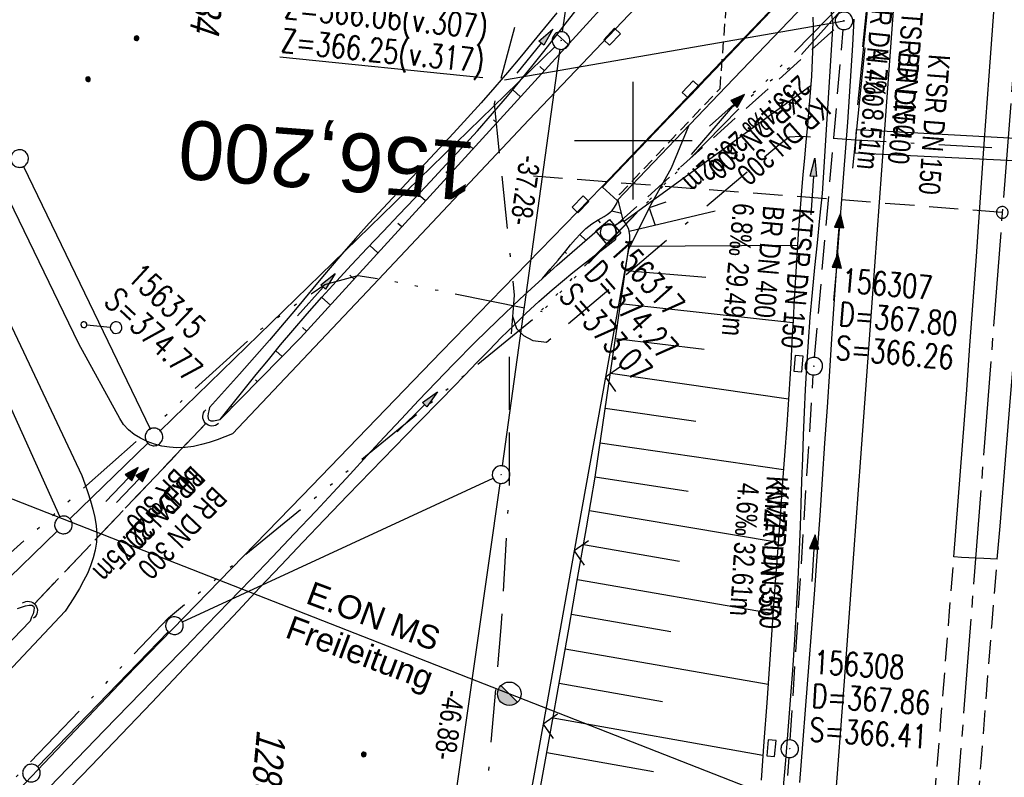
# Model space of a CAD drawing. Extents: x 510944 to 511312, y 468631 to 469578.
# Tile 19 of 30: x 511048 to 511132, y 469246 to 469310. Entities that reach past the tile are written whole.
import ezdxf
from ezdxf.enums import TextEntityAlignment as Align

# ---------------------------------------------------------------- set-up
doc = ezdxf.new("R2010")
doc.units = 0
doc.header["$LTSCALE"] = 10
doc.header["$MEASUREMENT"] = 0
for name, pattern in [('ACAD_ISO14W100', [25.5, 12, -3, 0.5, -3, 0.5, -3, 0.5, -3]), ('ACAD_ISO16W100', [73, 15, -6.5, 15, -6.5, 15, -7, 1, -7]), ('ACHSE', [5.5, 4, -0.5, 0.5, -0.5]), ('AUSGEZOGEN', [0]), ('LT00', [0]), ('LT11', [0.3, 0.2, -0.1]), ('LT12', [0.4, 0.3, -0.1]), ('LT17', [0.15, 0.1, -0.05]), ('STRICHLINIE2', [0.375, 0.25, -0.125])]:
    doc.linetypes.add(name, pattern=pattern)
doc.layers.get('0').update_dxf_attribs({"linetype": 'LT00'})
for name, color, linetype in [('--EK_FBR', 1, 'LT00'), ('--EK_Halt-Pfeil', 4, 'LT00'), ('--EK_Haltung', 7, 'STRICHLINIE2'), ('--EK_Haltung-Text', 140, 'LT00'), ('--EK_Schacht-Text', 5, 'LT00'), ('--EK_ST-93-1', 30, 'LT17'), ('--EL_DFK_AB_L', 21, 'LT00'), ('--EL_DFK_AB_P', 7, 'LT00'), ('--EL_Halt-Pfeil', 4, 'LT00'), ('--EL_Haltung', 182, 'STRICHLINIE2'), ('--EL_Haltung-Text', 182, 'LT00'), ('-AX-093', 35, 'ACHSE'), ('-ST-93-1', 250, 'LT00'), ('ABSTAND', 8, 'LT00'), ('BAB-KABEL', 220, 'ACAD_ISO16W100'), ('DFK_AB_L', 21, 'LT00'), ('DFK_AB_P', 7, 'LT00'), ('DFK_FLUR_NR', 250, 'LT00'), ('DFK_GZPKT', 250, 'LT00'), ('DFK_KATASTER', 250, 'LT00'), ('DFK_NUTZUNG', 250, 'LT00'), ('DL', 182, 'LT12'), ('DL_PFEIL', 201, 'LT00'), ('DL_TEXT', 182, 'LT00'), ('MITTELSTREIFEN-Ü_LINIE', 250, 'LT11'), ('PFEIL', 140, 'AUSGEZOGEN'), ('STROM_FREILTG', 80, 'STROMFREILEITUNG'), ('STROM_TEXT', 80, 'Continuous'), ('TELEKOM', 210, 'ACAD_ISO14W100'), ('V098_AFBR_BAB', 250, 'LT00'), ('V098_BOESCH', 250, 'LT00'), ('V098_BOSCHUNG', 250, 'LT00'), ('V098_BR_KAPPE', 30, 'LT00'), ('V098_BR_WID', 30, 'LT17'), ('V098_GRABEN', 250, 'LT00'), ('V098_KA_MULD', 182, 'LT00'), ('V098_KA_PRUF', 182, 'LT00'), ('V098_LD_MARK', 250, 'LT00'), ('V098_PARK_MS', 1, 'LT00'), ('V098_RASTER', 250, 'LT00'), ('V098_SCHILD_V', 1, 'LT00'), ('V098_SINKK', 182, 'LT00'), ('V098_UK_DURCH', 182, 'LT00'), ('V098_ZAUN', 40, 'LT00')]:
    doc.layers.add(name, color=color, linetype=linetype)
doc.styles.add('Beschrift', font='ARIAL.TTF')
doc.styles.add('Haltungsbeschriftung', font='ARIAL.TTF', dxfattribs={"width": 0.75})
doc.styles.add('schachtbeschriftung', font='romans.shx', dxfattribs={"width": 0.75, "height": 2})
doc.styles.get("Standard").update_dxf_attribs({"font": 'ARIAL.TTF'})
doc.styles.add('Strom', font='txt-alt.shx')
doc.styles.add('Versorgungsltg', font='ARIAL.TTF', dxfattribs={"width": 0.8, "height": 2})
doc.linetypes.add('STROMFREILEITUNG', pattern='A,12.7,-5.5,["xx",Strom,S=2.5,R=0,X=-2.6,Y=-0.85],-4.35', length=22.55)

# ---------------------------------------------------------------- blocks, each defined once
blk = doc.blocks.new('SYMB7010')
at = {"color": 0, "linetype": 'ByBlock'}
for points in [[(-0.031408, 0.499213), (-0.093728, 0.49134), (-0.15457, 0.475719), (-0.212975, 0.452595), (-0.268021, 0.422333), (-0.31884, 0.385411), (-0.36463, 0.342411), (-0.40467, 0.29401), (-0.438329, 0.240973), (-0.465074, 0.184136), (-0.484486, 0.124395), (-0.496256, 0.062692), (-0.5002, 0)], [(-0.5002, 0), (-0.496256, -0.062692), (-0.484486, -0.124395), (-0.465075, -0.184136), (-0.438329, -0.240973), (-0.404671, -0.29401), (-0.36463, -0.342411), (-0.31884, -0.385411), (-0.268021, -0.422333), (-0.212975, -0.452595), (-0.154571, -0.475719), (-0.093728, -0.49134), (-0.031408, -0.499213), (0.031408, -0.499213)], [(0.5002, 0), (0.496256, 0.062692), (0.484485, 0.124395), (0.465074, 0.184136), (0.438329, 0.240973), (0.40467, 0.29401), (0.36463, 0.342411), (0.31884, 0.385411), (0.268021, 0.422333), (0.212975, 0.452595), (0.15457, 0.475719), (0.093728, 0.49134), (0.031408, 0.499213), (-0.031408, 0.499213)], [(0.031408, -0.499213), (0.093728, -0.491341), (0.15457, -0.475719), (0.212975, -0.452595), (0.268021, -0.422333), (0.31884, -0.385411), (0.36463, -0.342411), (0.404671, -0.294011), (0.438329, -0.240974), (0.465075, -0.184136), (0.484486, -0.124395), (0.496256, -0.062692), (0.500201, 0)]]:
    blk.add_lwpolyline(points, dxfattribs=at)
blk = doc.blocks.new('SYMB0003')
at = {"color": 0, "linetype": 'ByBlock'}
for p, q in [((-0.015712, 0), (0.010166, 0.012015)), ((0, -0.021257), (-0.015712, 0)), ((0.010166, 0.012015), (0, -0.021257))]:
    blk.add_line(p, q, dxfattribs=at)
for points in [[(-0.031395, 0.499013), (-0.093691, 0.491144), (-0.154509, 0.475528), (-0.21289, 0.452414), (-0.267913, 0.422164), (-0.318712, 0.385257), (-0.364484, 0.342274), (-0.404509, 0.293893), (-0.438154, 0.240877), (-0.464888, 0.184062), (-0.484292, 0.124345), (-0.496058, 0.062667), (-0.5, 0)], [(-0.5, 0), (-0.496058, -0.062667), (-0.484292, -0.124345), (-0.464888, -0.184062), (-0.438154, -0.240877), (-0.404509, -0.293893), (-0.364485, -0.342274), (-0.318712, -0.385257), (-0.267914, -0.422164), (-0.21289, -0.452414), (-0.154509, -0.475529), (-0.093691, -0.491144), (-0.031395, -0.499014), (0.031395, -0.499014)], [(0.5, 0), (0.496057, 0.062667), (0.484292, 0.124345), (0.464888, 0.184062), (0.438153, 0.240877), (0.404509, 0.293893), (0.364484, 0.342274), (0.318712, 0.385257), (0.267913, 0.422164), (0.21289, 0.452414), (0.154509, 0.475528), (0.093691, 0.491144), (0.031395, 0.499013), (-0.031395, 0.499013)], [(0.031395, -0.499014), (0.093691, -0.491144), (0.154509, -0.475529), (0.21289, -0.452414), (0.267914, -0.422164), (0.318712, -0.385257), (0.364485, -0.342274), (0.404509, -0.293893), (0.438154, -0.240877), (0.464889, -0.184062), (0.484292, -0.124345), (0.496058, -0.062667), (0.5, 0)]]:
    blk.add_lwpolyline(points, dxfattribs=at)
blk = doc.blocks.new('Pfreil3')
at = {"layer": 'PFEIL'}
blk.add_hatch(color=256, dxfattribs=at).paths.add_polyline_path([(-1.549, 0.273), (-1.549, -0.273), (0, 0)])
for p, q in [((-1.549, 0), (-4.831, 0)), ((-1.549, -0.273), (-1.549, 0.273)), ((-1.549, 0.273), (0, 0)), ((0, 0), (-1.549, -0.273))]:
    blk.add_line(p, q, dxfattribs=at)
blk = doc.blocks.new('SYMB0011')
at = {"color": 0, "linetype": 'ByBlock'}
for p, q in [((0.5, 0), (-0.5, 0)), ((0, 0.5), (0, -0.5))]:
    blk.add_line(p, q, dxfattribs=at)
blk = doc.blocks.new('SYMB0633')
at = {"color": 0, "linetype": 'ByBlock'}
for p, q in [((0.014231, 0.648982), (-0.014231, 0.648982)), ((-0.014231, 0.451018), (0.014232, 0.451018)), ((0, 0.05), (0, 0.45))]:
    blk.add_line(p, q, dxfattribs=at)
for points in [[(-0.014231, 0.648982), (-0.041542, 0.640963), (-0.065486, 0.625575), (-0.084125, 0.604064), (-0.095949, 0.578173), (-0.1, 0.55), (-0.095949, 0.521827), (-0.084125, 0.495936), (-0.065486, 0.474425), (-0.041541, 0.459037), (-0.014231, 0.451018)], [(0.1, 0.55), (0.095949, 0.578173), (0.084125, 0.604064), (0.065486, 0.625575), (0.041541, 0.640963), (0.014231, 0.648982)], [(0.014232, 0.451018), (0.041542, 0.459037), (0.065486, 0.474425), (0.084125, 0.495936), (0.095949, 0.521827), (0.1, 0.55)], [(0, 0.05), (-0.019134, 0.046194), (-0.035355, 0.035355), (-0.046194, 0.019134), (-0.05, 0)], [(-0.05, 0), (-0.046194, -0.019134), (-0.035355, -0.035355), (-0.019134, -0.046194), (0, -0.05)], [(0.05, 0), (0.046194, 0.019134), (0.035355, 0.035355), (0.019134, 0.046194), (0, 0.05)], [(0, -0.05), (0.019134, -0.046194), (0.035355, -0.035355), (0.046194, -0.019134), (0.05, 0)]]:
    blk.add_lwpolyline(points, dxfattribs=at)
blk = doc.blocks.new('SYMB0024')
at = {"color": 0, "linetype": 'ByBlock'}
for p, q in [((-0.5, 0.5), (0, 0)), ((0, 0), (0.5, 0.5))]:
    blk.add_line(p, q, dxfattribs=at)
blk = doc.blocks.new('SYMB1210')
at = {"color": 0, "linetype": 'ByBlock'}
blk.add_line((0.018815, -0.179014), (0.055623, -0.17119), dxfattribs=at)
for points in [[(-0.2, -0.2), (-0.2, 0.2), (0.2, 0.2), (0.2, -0.2), (-0.2, -0.2)], [(0.018815, 0.179014), (-0.018815, 0.179014), (-0.055623, 0.17119), (-0.09, 0.155885), (-0.120444, 0.133766), (-0.145623, 0.105801), (-0.164438, 0.073213), (-0.176067, 0.037424), (-0.18, 0)], [(-0.18, 0), (-0.176067, -0.037424), (-0.164438, -0.073213), (-0.145623, -0.105801), (-0.120444, -0.133766), (-0.09, -0.155885), (-0.055623, -0.17119), (-0.018815, -0.179014), (0.018815, -0.179014)], [(0.18, 0), (0.176067, 0.037424), (0.164438, 0.073213), (0.145623, 0.105801), (0.120444, 0.133766), (0.09, 0.155885), (0.055623, 0.17119), (0.018815, 0.179014)], [(0.055623, -0.17119), (0.09, -0.155885), (0.120444, -0.133766), (0.145623, -0.105801), (0.164438, -0.073213), (0.176067, -0.037424), (0.18, 0)]]:
    blk.add_lwpolyline(points, dxfattribs=at)
blk = doc.blocks.new('SYMB0652')
at = {"color": 0, "linetype": 'ByBlock'}
blk.add_lwpolyline([(-0.15, -0.075), (0.15, -0.075), (0.15, 0.075), (-0.15, 0.075), (-0.15, -0.075)], dxfattribs=at)
blk = doc.blocks.new('SYMB1107')
at = {"color": 0, "linetype": 'ByBlock'}
for points in [[(-0.2, 0), (-0.196157, 0.039018), (-0.184776, 0.076537), (-0.166294, 0.111114), (-0.141421, 0.141421), (-0.111114, 0.166294), (-0.076537, 0.184776), (-0.039018, 0.196157), (0, 0.2)], [(0, 0.2), (0.039018, 0.196157), (0.076537, 0.184776), (0.111114, 0.166294), (0.141421, 0.141421), (0.166294, 0.111114), (0.184776, 0.076537), (0.196157, 0.039018), (0.2, 0)]]:
    blk.add_lwpolyline(points, dxfattribs=at)
blk = doc.blocks.new('SYMB0070')
at = {"color": 0, "linetype": 'ByBlock'}
for p, q in [((-0.5, 0), (0.2, 0)), ((0.5, 0), (0.2, 0.1)), ((0.2, 0.1), (0.2, 0)), ((0.468, 0), (0.21, 0.086)), ((0.21, 0.086), (0.21, -0.086)), ((0.21, -0.086), (0.468, 0)), ((0.22, -0.072), (0.437, 0)), ((0.23, -0.058), (0.405, 0)), ((0.24, -0.045), (0.374, 0)), ((0.342, 0), (0.25, 0.031)), ((0.25, 0.031), (0.25, -0.031)), ((0.25, -0.031), (0.342, 0)), ((0.26, -0.017), (0.31, 0)), ((0.27, -0.003), (0.279, 0))]:
    blk.add_line(p, q, dxfattribs=at)
for points in [[(0.2, 0), (0.2, -0.1), (0.5, 0)], [(0.437, 0), (0.22, 0.072), (0.22, -0.072)], [(0.405, 0), (0.23, 0.058), (0.23, -0.058)], [(0.374, 0), (0.24, 0.045), (0.24, -0.045)], [(0.31, 0), (0.26, 0.017), (0.26, -0.017)], [(0.279, 0), (0.27, 0.003), (0.27, -0.003)]]:
    blk.add_lwpolyline(points, dxfattribs=at)
blk = doc.blocks.new('Ackerland3')
at = {"layer": 'DFK_NUTZUNG', "color": 0, "linetype": 'ByBlock'}
for p, q in [((-0.15, 2.662), (-0.15, 2.403)), ((-0.1, 2.362), (-0.1, 2.704)), ((-0.05, 2.724), (-0.05, 2.341)), ((0, 2.335), (0, 2.731)), ((0.05, 2.724), (0.05, 2.341)), ((0.1, 2.362), (0.1, 2.704)), ((0.15, 2.662), (0.15, 2.403)), ((0.2, 2.531), (0.2, 2.534)), ((-4, -1.137), (-4, -1.395)), ((-3.95, -1.437), (-3.95, -1.095)), ((-3.9, -1.075), (-3.9, -1.458)), ((-3.85, -1.464), (-3.85, -1.068)), ((-3.8, -1.075), (-3.8, -1.458)), ((-3.75, -1.437), (-3.75, -1.095)), ((-3.7, -1.137), (-3.7, -1.395)), ((-3.65, -1.268), (-3.65, -1.265)), ((3.7, -1.137), (3.7, -1.395)), ((3.75, -1.437), (3.75, -1.095)), ((3.8, -1.075), (3.8, -1.458)), ((3.85, -1.464), (3.85, -1.068)), ((3.9, -1.075), (3.9, -1.458)), ((3.95, -1.437), (3.95, -1.095)), ((4, -1.137), (4, -1.395)), ((4.05, -1.268), (4.05, -1.265))]:
    blk.add_line(p, q, dxfattribs=at)
for points in [[(0.2, 2.533), (0.18, 2.619), (0.125, 2.689), (0.045, 2.728), (-0.044, 2.728), (-0.125, 2.689), (-0.18, 2.619), (-0.2, 2.533), (-0.18, 2.446), (-0.125, 2.376), (-0.044, 2.338), (0.045, 2.338), (0.125, 2.376), (0.18, 2.446), (0.2, 2.533)], [(-3.65, -1.266), (-3.67, -1.18), (-3.725, -1.11), (-3.805, -1.071), (-3.894, -1.071), (-3.975, -1.11), (-4.03, -1.18), (-4.05, -1.266)], [(-4.05, -1.266), (-4.03, -1.353), (-3.975, -1.423), (-3.894, -1.461), (-3.805, -1.461), (-3.725, -1.423), (-3.67, -1.353), (-3.65, -1.266)], [(4.05, -1.266), (4.03, -1.18), (3.975, -1.11), (3.895, -1.071), (3.806, -1.071), (3.725, -1.11), (3.67, -1.18), (3.65, -1.266)], [(3.65, -1.266), (3.67, -1.353), (3.725, -1.423), (3.806, -1.461), (3.895, -1.461), (3.975, -1.423), (4.03, -1.353), (4.05, -1.266)]]:
    blk.add_lwpolyline(points, dxfattribs=at)
blk = doc.blocks.new('SYMB2')
at = {"color": 0, "linetype": 'ByBlock', "flags": 128}
for points in [[(-0.031395, 0.499013), (-0.093691, 0.491144), (-0.154509, 0.475528), (-0.21289, 0.452414), (-0.267913, 0.422164), (-0.318712, 0.385257), (-0.364484, 0.342274), (-0.404509, 0.293893), (-0.438154, 0.240877), (-0.464888, 0.184062), (-0.484292, 0.124345), (-0.496058, 0.062667), (-0.5, 0)], [(-0.5, 0), (-0.496058, -0.062667), (-0.484292, -0.124345), (-0.464888, -0.184062), (-0.438154, -0.240877), (-0.404509, -0.293893), (-0.364485, -0.342274), (-0.318712, -0.385257), (-0.267914, -0.422164), (-0.21289, -0.452414), (-0.154509, -0.475529), (-0.093691, -0.491144), (-0.031395, -0.499014), (0.031395, -0.499014)], [(0.5, 0), (0.496057, 0.062667), (0.484292, 0.124345), (0.464888, 0.184062), (0.438153, 0.240877), (0.404509, 0.293893), (0.364484, 0.342274), (0.318712, 0.385257), (0.267913, 0.422164), (0.21289, 0.452414), (0.154509, 0.475528), (0.093691, 0.491144), (0.031395, 0.499013), (-0.031395, 0.499013)], [(0.031395, -0.499014), (0.093691, -0.491144), (0.154509, -0.475529), (0.21289, -0.452414), (0.267914, -0.422164), (0.318712, -0.385257), (0.364485, -0.342274), (0.404509, -0.293893), (0.438154, -0.240877), (0.464889, -0.184062), (0.484292, -0.124345), (0.496058, -0.062667), (0.5, 0)]]:
    blk.add_lwpolyline(points, dxfattribs=at)

msp = doc.modelspace()

# ---------------------------------------------------------------- hatches: boundary and pattern name
at = {"layer": 'STROM_TEXT'}
h = msp.add_hatch(color=256, dxfattribs=at)
h.paths.add_polyline_path([(511090.167, 469252.229), (511089.46, 469252.936), (511088.46, 469252.936, 0.668179)])
h.paths.add_polyline_path([(511088.46, 469252.936), (511089.46, 469252.936), (511088.753, 469253.643, 0.198912)])

# ---------------------------------------------------------------- linework, layer by layer
at = {"layer": '--EK_FBR'}
for points in [[(511290.625, 469509.6), (511281.599, 469500.15), (511275.673, 469493.917), (511261.07, 469478.679), (511244.791, 469461.57), (511229.449, 469445.505), (511213.371, 469428.678), (511200.107, 469414.958), (511189.506, 469403.892), (511182.024, 469396.182), (511177.993, 469391.988), (511169.454, 469383.745), (511160.19, 469373.984), (511148.299, 469361.602), (511137.143, 469349.954), (511125.125, 469337.372), (511113.551, 469325.239), (511100.754, 469311.882), (511091.13, 469301.776), (511077.888, 469287.694), (511065.905, 469275.063)], [(511025.637, 469221.465), (511041.352, 469238.053), (511056.83, 469254.317), (511071.84, 469269.776), (511083.699, 469282.042), (511097.343, 469296.066), (511106.861, 469306.041), (511119.52, 469319.286), (511131.242, 469331.524), (511143.124, 469343.989), (511154.256, 469355.632), (511166.015, 469367.898), (511175.358, 469377.837), (511175.759, 469378.242), (511184.248, 469387.201), (511192.646, 469396.155), (511202.124, 469406.57), (511218.542, 469424.069), (511234.526, 469440.689), (511249.778, 469456.689), (511266.251, 469473.948)], [(511127.274, 469264.586), (511127.643, 469269.318), (511128.005, 469274.05), (511128.36, 469278.783), (511128.637, 469282.564), (511128.911, 469286.346), (511129.181, 469290.128), (511129.449, 469293.91), (511129.86, 469299.713), (511130.271, 469305.515), (511130.683, 469311.318)], [(511130.962, 469264.388), (511131.195, 469267.206), (511131.429, 469270.025), (511131.663, 469272.843), (511131.895, 469275.661), (511132.122, 469278.48), (511132.361, 469281.516), (511132.597, 469284.553), (511132.832, 469287.59), (511133.07, 469290.627), (511133.313, 469293.663), (511133.549, 469296.521), (511133.789, 469299.379), (511134.031, 469302.237), (511134.272, 469305.094), (511134.507, 469307.953), (511134.734, 469310.812)], [(511118.762, 469310.316), (511118.649, 469308.126), (511118.516, 469305.937), (511118.369, 469303.749), (511118.211, 469301.561), (511118.046, 469299.374), (511117.877, 469297.187), (511117.71, 469295), (511117.439, 469291.347), (511117.18, 469287.693), (511116.929, 469284.038), (511116.684, 469280.383), (511116.481, 469277.315), (511116.279, 469274.247), (511116.075, 469271.179), (511115.867, 469268.112), (511115.653, 469265.045), (511115.415, 469261.766), (511115.168, 469258.488), (511114.915, 469255.21), (511114.656, 469251.933), (511114.394, 469248.656), (511114.13, 469245.379)], [(511065.905, 469275.063), (511065.254, 469274.802), (511064.601, 469274.552), (511063.941, 469274.325), (511063.273, 469274.132), (511062.592, 469273.984), (511061.898, 469273.892), (511061.185, 469273.868), (511060.549, 469273.91), (511059.909, 469274.011), (511059.278, 469274.172), (511058.666, 469274.391), (511058.086, 469274.669), (511057.55, 469275.004), (511057.069, 469275.396), (511056.656, 469275.844), (511056.322, 469276.349)], [(511053.104, 469271.503), (511053.365, 469270.783), (511053.616, 469270.063), (511053.847, 469269.346), (511054.048, 469268.632), (511054.208, 469267.922), (511054.317, 469267.217), (511054.367, 469266.519), (511054.345, 469265.828), (511054.248, 469265.156), (511054.081, 469264.492), (511053.854, 469263.833), (511053.575, 469263.181), (511053.252, 469262.532), (511052.894, 469261.888), (511052.51, 469261.246), (511052.109, 469260.606), (511051.699, 469259.967), (511036.082, 469243.405), (511020.151, 469226.697)], [(511130.962, 469264.388), (511130.384, 469264.419), (511129.806, 469264.447), (511129.176, 469264.473), (511128.547, 469264.502), (511127.91, 469264.541), (511127.274, 469264.586)]]:
    msp.add_lwpolyline(points, dxfattribs=at)
at = {"layer": '--EK_Haltung'}
for p, q in [((511098.442, 469292.722), (511117.369, 469309.684)), ((511115.425, 469281.554), (511117.863, 469309.438)), ((511113.356, 469249.008), (511115.313, 469280.058)), ((511049.043, 469260.553), (511063.676, 469275.967)), ((511111.475, 469223.545), (511113.254, 469247.511))]:
    msp.add_line(p, q, dxfattribs=at)
at = {"layer": '--EK_Haltung-Text', "flags": 128}
msp.add_lwpolyline([(511119.52, 469307.974), (511120.007, 469312.673), (511118.36, 469314.419)], dxfattribs=at)
at = {"layer": '--EK_Schacht-Text', "flags": 128}
msp.add_lwpolyline([(511089.05, 469305.174), (511117.928, 469310.185)], dxfattribs=at)
at = {"layer": '--EK_ST-93-1', "ltscale": 2.5}
msp.add_line((511131.386, 469293.886), (511091.505, 469296.966), dxfattribs=at)
at = {"layer": '--EL_DFK_AB_L'}
for p, q in [((511095.818, 469322.697), (511093.963, 469309.253)), ((511093.758, 469307.767), (511088.863, 469272.323)), ((511088.654, 469270.838), (511082.246, 469225.912))]:
    msp.add_line(p, q, dxfattribs=at)
at = {"layer": '--EL_Haltung'}
for p, q in [((511098.442, 469292.722), (511117.369, 469309.684)), ((511115.425, 469281.554), (511117.863, 469309.438)), ((511113.356, 469249.008), (511115.313, 469280.058)), ((511049.043, 469260.553), (511063.676, 469275.967)), ((511111.475, 469223.545), (511113.254, 469247.511))]:
    msp.add_line(p, q, dxfattribs=at)
at = {"layer": '-AX-093', "ltscale": 0.2}
msp.add_lwpolyline([(511152.427, 469566.358), (511081.204, 468644.03)], dxfattribs=at)
at = {"layer": 'BAB-KABEL', "ltscale": 0.03, "flags": 128}
for points in [[(511128.805, 469568.483), (511130.663, 469554.69), (511130.405, 469544.669), (511121.691, 469477.401), (511110.851, 469395.154), (511107.133, 469378.454), (511101.429, 469355.767), (511093.59, 469323.387), (511088.17, 469303.114), (511089.883, 469286.843), (511089.456, 469281.573), (511089.456, 469270.748), (511088.745, 469258.576), (511085.467, 469220.784), (511085.181, 469212.492), (511083.798, 469145.67), (511082.552, 469091.518), (511081.17, 469074.95), (511078.823, 469044.739), (511075.787, 469013.68), (511074.407, 469001.655), (511074.957, 468973.654), (511074.819, 468945.92), (511077.846, 468903.811), (511078.123, 468901.47), (511076.465, 468873.201), (511075.358, 468849.739), (511073.566, 468830.276), (511071.911, 468812.064), (511069.566, 468791.374), (511064.589, 468748.444), (511063.486, 468733.845), (511060.186, 468701.525), (511057.082, 468664.658), (511056.426, 468650.815), (511056.148, 468646.284)], [(511089.738, 469285.052), (511090.066, 469284.024), (511090.671, 469283.419), (511091.455, 469282.991), (511092.632, 469282.849), (511112.413, 469299.667), (511113.269, 469300.308), (511114.267, 469300.38), (511118.91, 469300.059), (511146.438, 469298.524), (511150.715, 469298.203), (511147.079, 469253.825), (511144.739, 469253.926)]]:
    msp.add_lwpolyline(points, dxfattribs=at)
at = {"layer": 'BAB-KABEL', "linetype": 'Continuous', "ltscale": 0.03, "flags": 128}
msp.add_lwpolyline([(511118.985, 469300.945), (511146.559, 469299.441), (511146.521, 469297.601), (511118.865, 469298.928)], close=True, dxfattribs=at)
at = {"layer": 'DFK_AB_L'}
for p, q in [((511095.818, 469322.697), (511093.963, 469309.253)), ((511093.758, 469307.767), (511088.863, 469272.323)), ((511088.654, 469270.838), (511082.246, 469225.912))]:
    msp.add_line(p, q, dxfattribs=at)
at = {"layer": 'DFK_KATASTER'}
for p, q in [((511093.323, 469307.987), (511059.777, 469275.313)), ((511048.136, 469297.795), (511058.914, 469275.465)), ((511044.578, 469282.736), (511051.232, 469267.984)), ((511058.703, 469274.267), (511052.078, 469267.823)), ((511061.661, 469259.045), (511088.079, 469271.265)), ((511022.357, 469238.883), (511051.003, 469266.777)), ((511049.342, 469246.728), (511060.458, 469258.192))]:
    msp.add_line(p, q, dxfattribs=at)
at = {"layer": 'DL'}
msp.add_line((511049.043, 469260.553), (511063.676, 469275.967), dxfattribs=at)
at = {"layer": 'MITTELSTREIFEN-Ü_LINIE', "flags": 128}
for points in [[(511116.778, 469130.096), (511117.079, 469134.091), (511117.379, 469138.087), (511117.681, 469142.082), (511117.987, 469146.077), (511118.301, 469150.113), (511118.62, 469154.148), (511118.941, 469158.183), (511119.264, 469162.218), (511119.586, 469166.253), (511119.905, 469170.288), (511120.279, 469175.079), (511120.65, 469179.871), (511121.018, 469184.663), (511121.386, 469189.455), (511121.756, 469194.247), (511122.124, 469198.977), (511122.493, 469203.707), (511122.864, 469208.437), (511123.235, 469213.167), (511123.604, 469217.897), (511123.969, 469222.6), (511124.333, 469227.302), (511124.697, 469232.005), (511125.063, 469236.708), (511125.432, 469241.41), (511125.799, 469246.045), (511126.169, 469250.68), (511126.539, 469255.315), (511126.908, 469259.951), (511127.274, 469264.586)], [(511120.7, 469129.858), (511121.008, 469133.868), (511121.314, 469137.878), (511121.619, 469141.889), (511121.924, 469145.899), (511122.294, 469150.74), (511122.666, 469155.581), (511123.038, 469160.422), (511123.409, 469165.263), (511123.778, 469170.104), (511124.142, 469174.914), (511124.504, 469179.723), (511124.866, 469184.533), (511125.229, 469189.342), (511125.594, 469194.152), (511125.955, 469198.879), (511126.319, 469203.607), (511126.682, 469208.334), (511127.043, 469213.061), (511127.401, 469217.789), (511127.695, 469221.713), (511127.986, 469225.637), (511128.276, 469229.562), (511128.567, 469233.486), (511128.858, 469237.41), (511129.152, 469241.334), (511129.59, 469247.099), (511130.037, 469252.863), (511130.494, 469258.626), (511130.962, 469264.388)]]:
    msp.add_lwpolyline(points, dxfattribs=at)
at = {"layer": 'STROM_FREILTG', "ltscale": 0.05, "flags": 128}
msp.add_lwpolyline([(511278.53, 469177.032), (511168.897, 469221.8), (511089.46, 469252.936), (511000.338, 469287.832)], dxfattribs=at)
at = {"layer": 'STROM_TEXT'}
msp.add_line((511090.167, 469252.229), (511088.753, 469253.643), dxfattribs=at)
msp.add_circle((511089.46, 469252.936), 1, dxfattribs=at)
at = {"layer": 'TELEKOM', "ltscale": 0.05, "flags": 128}
for points in [[(510990.599, 469179.558), (510992.235, 469181.783), (511000.244, 469192.625), (511015.804, 469211.984), (511023.059, 469220.126), (511036.173, 469234.009), (511047.057, 469245.384), (511060.48, 469259.4), (511092.251, 469285.465), (511092.251, 469285.465), (511103.751, 469297.426), (511108.466, 469302.89), (511113.371, 469306.282), (511118.085, 469311.559), (511128.458, 469321.545), (511151.867, 469347.578), (511156.581, 469352.667), (511162.428, 469358.508), (511170.539, 469364.726), (511171.715, 469366.638), (511171.715, 469366.638), (511168.479, 469382.314), (511168.667, 469388.909), (511179.843, 469405.945), (511194.177, 469420.266), (511199.644, 469423.47), (511208.699, 469431.384), (511216.054, 469438.168), (511238.923, 469462.195), (511294.406, 469518.228), (511310.744, 469535.156)], [(510992.889, 469205.012), (510994.174, 469206.591), (510998.968, 469213.435), (511006.331, 469221.801), (511020.323, 469237.639), (511034.33, 469254.004), (511044.41, 469262.607), (511060.167, 469276.555), (511068.323, 469283.944), (511072.457, 469286.878), (511073.762, 469287.747), (511076.591, 469288.508), (511079.418, 469288.073), (511092.108, 469285.494), (511171.6, 469366.532), (511171.616, 469366.552), (511171.687, 469366.673), (511171.687, 469366.673), (511205.48, 469403.46), (511216.608, 469417.781), (511234.737, 469437.244), (511255.109, 469457.596), (511281.353, 469482.72), (511307.778, 469508.954), (511308.454, 469509.698)], [(511092.108, 469285.494), (511092.246, 469285.466)]]:
    msp.add_lwpolyline(points, dxfattribs=at)
at = {"layer": 'V098_AFBR_BAB'}
for points in [[(511290.625, 469509.6), (511281.599, 469500.15), (511275.673, 469493.917), (511261.07, 469478.679), (511244.791, 469461.57), (511229.449, 469445.505), (511213.371, 469428.678), (511200.107, 469414.958), (511189.506, 469403.892), (511182.024, 469396.182), (511177.993, 469391.988), (511169.454, 469383.745), (511160.19, 469373.984), (511148.299, 469361.602), (511137.143, 469349.954), (511125.125, 469337.372), (511113.551, 469325.239), (511100.754, 469311.882), (511091.13, 469301.776), (511077.888, 469287.694), (511065.905, 469275.063)], [(511025.637, 469221.465), (511041.352, 469238.053), (511056.83, 469254.317), (511071.84, 469269.776), (511083.699, 469282.042), (511097.343, 469296.066), (511106.861, 469306.041), (511119.52, 469319.286), (511131.242, 469331.524), (511143.124, 469343.989), (511154.256, 469355.632), (511166.015, 469367.898), (511175.358, 469377.837), (511175.759, 469378.242), (511184.248, 469387.201), (511192.646, 469396.155), (511202.124, 469406.57), (511218.542, 469424.069)], [(511127.274, 469264.586), (511127.643, 469269.318), (511128.005, 469274.05), (511128.36, 469278.783), (511128.637, 469282.564), (511128.911, 469286.346), (511129.181, 469290.128), (511129.449, 469293.91), (511129.86, 469299.713), (511130.271, 469305.515), (511130.683, 469311.318)], [(511130.962, 469264.388), (511131.195, 469267.206), (511131.429, 469270.025), (511131.663, 469272.843), (511131.895, 469275.661), (511132.122, 469278.48), (511132.361, 469281.516), (511132.597, 469284.553), (511132.832, 469287.59), (511133.07, 469290.627), (511133.313, 469293.663), (511133.549, 469296.521), (511133.789, 469299.379), (511134.031, 469302.237), (511134.272, 469305.094), (511134.507, 469307.953), (511134.734, 469310.812)], [(511118.762, 469310.316), (511118.649, 469308.126), (511118.516, 469305.937), (511118.369, 469303.749), (511118.211, 469301.561), (511118.046, 469299.374), (511117.877, 469297.187), (511117.71, 469295), (511117.439, 469291.347), (511117.18, 469287.693), (511116.929, 469284.038), (511116.684, 469280.383), (511116.481, 469277.315), (511116.279, 469274.247), (511116.075, 469271.179), (511115.867, 469268.112), (511115.653, 469265.045), (511115.415, 469261.766), (511115.168, 469258.488), (511114.915, 469255.21), (511114.656, 469251.933), (511114.394, 469248.656), (511114.13, 469245.379)], [(511065.905, 469275.063), (511065.254, 469274.802), (511064.601, 469274.552), (511063.941, 469274.325), (511063.273, 469274.132), (511062.592, 469273.984), (511061.898, 469273.892), (511061.185, 469273.868), (511060.549, 469273.91), (511059.909, 469274.011), (511059.278, 469274.172), (511058.666, 469274.391), (511058.086, 469274.669), (511057.55, 469275.004), (511057.069, 469275.396), (511056.656, 469275.844), (511056.322, 469276.349), (511052.851, 469282.714), (511043.101, 469302.802)], [(511039.192, 469300.879), (511048.13, 469282.031), (511053.104, 469271.503), (511053.365, 469270.783), (511053.616, 469270.063), (511053.847, 469269.346), (511054.048, 469268.632), (511054.208, 469267.922), (511054.317, 469267.217), (511054.367, 469266.519), (511054.345, 469265.828), (511054.248, 469265.156), (511054.081, 469264.492), (511053.854, 469263.833), (511053.575, 469263.181), (511053.252, 469262.532), (511052.894, 469261.888), (511052.51, 469261.246), (511052.109, 469260.606), (511051.699, 469259.967), (511036.082, 469243.405), (511020.151, 469226.697)]]:
    msp.add_lwpolyline(points, dxfattribs=at)
at = {"layer": 'V098_BOESCH'}
msp.add_line((511098.358, 469292.746), (511099.144, 469293.238), dxfattribs=at)
for points in [[(511064.879, 469276.261), (511071.71, 469283.219), (511076.729, 469288.732), (511089.886, 469303.132), (511096.59, 469310.5), (511096.908, 469310.844), (511097.224, 469311.185), (511097.536, 469311.533), (511097.838, 469311.896), (511098.125, 469312.283), (511098.261, 469312.482), (511098.401, 469312.674), (511098.555, 469312.844), (511098.73, 469312.979), (511098.959, 469313.076), (511099.213, 469313.13), (511099.48, 469313.164)], [(511092.092, 469244.811), (511092.542, 469247.322), (511092.992, 469249.833), (511093.758, 469254.138), (511094.516, 469258.443), (511095.27, 469262.748), (511096.02, 469267.052), (511096.768, 469271.356), (511099.708, 469291.491), (511099.711, 469291.963), (511099.615, 469292.425), (511099.423, 469292.857), (511099.144, 469293.238), (511098.707, 469294.944)], [(511092.28, 469288.273), (511092.943, 469289.054), (511093.604, 469289.838), (511094.264, 469290.628), (511094.672, 469291.119), (511095.088, 469291.604), (511095.52, 469292.071), (511095.979, 469292.51), (511096.472, 469292.912), (511097.009, 469293.265), (511097.27, 469293.409), (511097.531, 469293.551), (511097.784, 469293.7), (511098.017, 469293.867), (511098.221, 469294.061), (511098.413, 469294.328), (511098.569, 469294.628), (511098.707, 469294.944)]]:
    msp.add_lwpolyline(points, dxfattribs=at)
at = {"layer": 'V098_BOSCHUNG'}
for p, q in [((511094.464, 469308.164), (511093.525, 469309.014)), ((511092.445, 469305.945), (511092.054, 469306.299)), ((511099.249, 469293.16), (511115.098, 469304.697)), ((511090.426, 469303.726), (511089.764, 469304.325)), ((511088.404, 469301.51), (511088.108, 469301.777)), ((511086.38, 469299.295), (511085.813, 469299.809)), ((511084.357, 469297.08), (511084.067, 469297.343)), ((511082.333, 469294.865), (511081.718, 469295.423)), ((511098.183, 469294.021), (511098.992, 469293.833)), ((511099.652, 469292.297), (511106.982, 469294.032)), ((511080.309, 469292.651), (511079.98, 469292.95)), ((511096.976, 469293.245), (511097.2, 469293.004)), ((511095.46, 469292.009), (511095.967, 469291.523)), ((511078.286, 469290.436), (511077.585, 469291.071)), ((511094.175, 469290.521), (511094.335, 469290.381)), ((511099.64, 469291.029), (511113.967, 469291.089)), ((511092.913, 469289.019), (511093.015, 469288.933)), ((511099.337, 469288.953), (511106.172, 469288.378)), ((511076.263, 469288.22), (511075.9, 469288.549)), ((511074.244, 469286.002), (511073.518, 469286.659)), ((511098.926, 469286.141), (511113.587, 469284.527)), ((511072.22, 469283.779), (511071.88, 469284.095)), ((511098.493, 469283.173), (511106.045, 469282.249)), ((511070.137, 469281.616), (511069.605, 469282.124)), ((511068.032, 469279.472), (511067.867, 469279.634)), ((511098.06, 469280.204), (511113.202, 469278.029)), ((511065.93, 469277.331), (511065.818, 469277.441)), ((511097.626, 469277.236), (511105.312, 469276.132)), ((511097.196, 469274.293), (511112.781, 469272.002)), ((511096.774, 469271.403), (511104.664, 469270.163)), ((511096.276, 469268.527), (511112.327, 469265.842)), ((511095.771, 469265.623), (511103.938, 469264.203)), ((511095.256, 469262.668), (511111.891, 469259.774)), ((511094.739, 469259.713), (511103.209, 469258.239)), ((511094.222, 469256.771), (511111.467, 469253.744)), ((511093.703, 469253.83), (511102.478, 469252.276)), ((511093.18, 469250.89), (511111.034, 469247.7)), ((511092.652, 469247.937), (511101.732, 469246.315))]:
    msp.add_line(p, q, dxfattribs=at)
at = {"layer": 'V098_BR_KAPPE'}
msp.add_lwpolyline([(511166.06, 469367.847), (511167.285, 469366.673), (511155.465, 469354.351), (511144.26, 469342.623), (511132.398, 469330.224), (511120.563, 469317.844), (511107.891, 469304.592), (511098.642, 469294.896), (511097.389, 469296.032), (511106.909, 469306), (511119.559, 469319.265), (511131.275, 469331.464), (511143.172, 469343.952), (511154.329, 469355.581), (511166.06, 469367.847)], dxfattribs=at)
at = {"layer": 'V098_BR_WID'}
msp.add_lwpolyline([(511098.849, 469295.429), (511107.385, 469304.439), (511108.727, 469322.322), (511100.19, 469313.402)], dxfattribs=at)
at = {"layer": 'V098_GRABEN'}
for points in [[(511112.762, 469244.7), (511112.975, 469247.261), (511113.181, 469249.824), (511113.378, 469252.387), (511113.565, 469254.951), (511113.737, 469257.515), (511113.894, 469260.081), (511114.032, 469262.647), (511114.149, 469265.215), (511114.223, 469267.159), (511114.288, 469269.103), (511114.349, 469271.048), (511114.411, 469272.992), (511114.477, 469274.936), (511114.553, 469276.879), (511114.643, 469278.822), (511114.751, 469280.763), (511114.894, 469282.873), (511115.06, 469284.981), (511115.246, 469287.087), (511115.448, 469289.193), (511115.661, 469291.298), (511115.883, 469293.403), (511116.108, 469295.507), (511116.996, 469309.948), (511116.561, 469312.887)], [(511064.879, 469276.261), (511065.895, 469277.539), (511066.914, 469278.814), (511067.937, 469280.086), (511068.968, 469281.351), (511070.008, 469282.608), (511071.061, 469283.855), (511072.282, 469285.266), (511073.52, 469286.663), (511074.773, 469288.047), (511076.039, 469289.42), (511077.376, 469290.849), (511078.721, 469292.271), (511080.07, 469293.689), (511081.419, 469295.107), (511082.764, 469296.528), (511084.103, 469297.955), (511085.431, 469299.391), (511086.744, 469300.839), (511088.039, 469302.303), (511089.312, 469303.786), (511090.357, 469305.041), (511091.388, 469306.309), (511092.406, 469307.588), (511093.416, 469308.874), (511094.419, 469310.165), (511095.42, 469311.459)], [(511093.494, 469310.861), (511092.459, 469309.581), (511091.418, 469308.305), (511090.369, 469307.037), (511089.309, 469305.779), (511088.235, 469304.533), (511087.075, 469303.223), (511085.901, 469301.927), (511084.714, 469300.641), (511083.519, 469299.362), (511082.319, 469298.087), (511081.118, 469296.813), (511079.92, 469295.537), (511078.728, 469294.255), (511077.546, 469292.965), (511076.377, 469291.664), (511075.225, 469290.347), (511074.397, 469289.377), (511073.577, 469288.4), (511072.762, 469287.419), (511071.948, 469286.437), (511071.132, 469285.457), (511070.312, 469284.48), (511069.063, 469283.022), (511067.799, 469281.576), (511066.525, 469280.139), (511065.243, 469278.709), (511063.958, 469277.282)], [(511115.285, 469310.495), (511115.289, 469309.66), (511115.271, 469308.264), (511115.223, 469306.868), (511115.149, 469305.474), (511115.055, 469304.08), (511114.944, 469302.686), (511114.822, 469301.293), (511114.693, 469299.9), (511114.561, 469298.507), (511114.431, 469297.114), (511114.308, 469295.721), (511114.161, 469293.888), (511114.031, 469292.054), (511113.913, 469290.219), (511113.804, 469288.384), (511113.701, 469286.549), (511113.6, 469284.715), (511113.498, 469282.88), (511113.392, 469281.045), (511113.229, 469278.43), (511113.053, 469275.816), (511112.868, 469273.203), (511112.677, 469270.589), (511112.484, 469267.976), (511112.292, 469265.363), (511112.054, 469262.064), (511111.82, 469258.766), (511111.588, 469255.467), (511111.355, 469252.168), (511111.119, 469248.87), (511110.877, 469245.572)], [(511048.815, 469243.403), (511051.92, 469246.62), (511055.028, 469249.832), (511058.142, 469253.04), (511060.011, 469254.96), (511061.881, 469256.88), (511063.749, 469258.801), (511065.615, 469260.724), (511067.476, 469262.653), (511069.33, 469264.587), (511071.175, 469266.53), (511073.011, 469268.482), (511074.469, 469270.049), (511075.923, 469271.62), (511077.375, 469273.193), (511078.828, 469274.764), (511080.286, 469276.331), (511081.751, 469277.891), (511083.227, 469279.442), (511084.716, 469280.979), (511086.566, 469282.845), (511088.442, 469284.684), (511090.346, 469286.495), (511092.28, 469288.273), (511093.536, 469289.396), (511094.801, 469290.509), (511096.073, 469291.615), (511097.348, 469292.717)], [(511098.525, 469291.6), (511098.542, 469291.89), (511098.547, 469292.164), (511098.526, 469292.409), (511098.468, 469292.607), (511098.358, 469292.746), (511098.172, 469292.817), (511097.929, 469292.821), (511097.648, 469292.78), (511097.348, 469292.717)], [(511051.323, 469244.138), (511053.906, 469246.814), (511056.481, 469249.498), (511059.047, 469252.192), (511060.888, 469254.137), (511062.724, 469256.087), (511064.558, 469258.039), (511066.392, 469259.991), (511068.226, 469261.942), (511070.063, 469263.89), (511071.905, 469265.833), (511073.753, 469267.77), (511075.729, 469269.824), (511077.711, 469271.872), (511079.699, 469273.916), (511081.689, 469275.958), (511083.679, 469278.002), (511085.668, 469280.049), (511086.701, 469281.114), (511087.737, 469282.177), (511088.779, 469283.232), (511089.832, 469284.276), (511090.899, 469285.303), (511091.985, 469286.31), (511093.093, 469287.291), (511093.974, 469288.037), (511094.869, 469288.768), (511095.773, 469289.486), (511096.686, 469290.196), (511097.604, 469290.899), (511098.525, 469291.6)], [(511063.958, 469277.282), (511063.896, 469277.019), (511063.847, 469276.77), (511063.825, 469276.548), (511063.845, 469276.366), (511063.918, 469276.237), (511064.08, 469276.166), (511064.309, 469276.161), (511064.583, 469276.2), (511064.879, 469276.261)], [(511047.627, 469260.19), (511047.985, 469260.308), (511048.322, 469260.407), (511048.618, 469260.467), (511048.851, 469260.47), (511049.001, 469260.396), (511049.053, 469260.243), (511049.031, 469260.021), (511048.952, 469259.748), (511048.836, 469259.439), (511048.701, 469259.114)], [(511019.048, 469227.663), (511034.952, 469244.837), (511048.701, 469259.114)]]:
    msp.add_lwpolyline(points, dxfattribs=at)
at = {"layer": 'V098_LD_MARK'}
msp.add_lwpolyline([(511117.151, 469243.176), (511117.961, 469254.005), (511118.764, 469264.835), (511119.363, 469272.994), (511119.958, 469281.154), (511120.55, 469289.313), (511121.141, 469297.473), (511121.73, 469305.633), (511122.32, 469313.793), (511122.911, 469321.953), (511123.505, 469330.112), (511124.102, 469338.272), (511124.703, 469346.431), (511125.309, 469354.589), (511125.922, 469362.747), (511126.543, 469370.905), (511126.895, 469375.49), (511127.249, 469380.076), (511127.604, 469384.661), (511128.537, 469396.742), (511129.467, 469408.824), (511130.394, 469420.906), (511131.321, 469432.988)], dxfattribs=at)
at = {"layer": 'V098_PARK_MS'}
msp.add_lwpolyline([(511130.962, 469264.388), (511130.384, 469264.419), (511129.806, 469264.447), (511129.176, 469264.473), (511128.547, 469264.502), (511127.91, 469264.541), (511127.274, 469264.586)], dxfattribs=at)
at = {"layer": 'V098_RASTER'}
for p, q in [((511100.001, 469295), (511100.001, 469305)), ((511095.003, 469299.999), (511105.003, 469299.999))]:
    msp.add_line(p, q, dxfattribs=at)
at = {"layer": 'V098_ZAUN'}
for p, q in [((511097.645, 469279.865), (511094.989, 469265.102)), ((511094.989, 469265.102), (511092.332, 469250.34)), ((511092.332, 469250.34), (511089.676, 469235.577))]:
    msp.add_line(p, q, dxfattribs=at)
for points in [[(511104.687, 469301.233), (511103.237, 469297.641), (511101.471, 469294.497), (511101.362, 469294.277)], [(511101.362, 469294.277), (511099.598, 469290.724), (511097.645, 469279.865)]]:
    msp.add_lwpolyline(points, dxfattribs=at)

# ---------------------------------------------------------------- block references
at = {"layer": '--EK_Halt-Pfeil', "yscale": 4, "zscale": 4}
for p, xscale, rotation in [((511107.981, 469302.572), 4.000000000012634, 41.86570999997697), ((511117.455, 469291.805), 3.999999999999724, 85.00321999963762), ((511056.521, 469270.737), 4.000000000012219, 46.49194000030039), ((511115.333, 469264.47), 4.000000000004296, 86.39513999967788)]:
    msp.add_blockref('SYMB0070', p, dxfattribs=dict(at, xscale=xscale, rotation=rotation))
at = {"layer": '--EL_DFK_AB_P', "xscale": 1.500000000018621, "yscale": 1.5, "zscale": 1.5, "rotation": 264.7377099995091}
for p in [(511093.86, 469308.51), (511088.76, 469271.58)]:
    msp.add_blockref('SYMB0003', p, dxfattribs=at)
at = {"layer": '--EL_Halt-Pfeil', "yscale": 4, "zscale": 4}
for p, xscale, rotation in [((511107.981, 469302.572), 4.000000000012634, 41.86570999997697), ((511117.239, 469288.396), 3.999999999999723, 85.00321999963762), ((511056.521, 469270.737), 4.000000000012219, 46.49194000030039), ((511115.333, 469264.47), 4.000000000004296, 86.39513999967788)]:
    msp.add_blockref('SYMB0070', p, dxfattribs=dict(at, xscale=xscale, rotation=rotation))
at = {"layer": '-ST-93-1', "rotation": 274.1956499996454}
msp.add_blockref('SYMB2', (511131.386, 469293.886), dxfattribs=at)
at = {"layer": 'DFK_AB_P', "xscale": 1.500000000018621, "yscale": 1.5, "zscale": 1.5, "rotation": 264.7377099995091}
for p in [(511093.86, 469308.51), (511088.76, 469271.58)]:
    msp.add_blockref('SYMB0003', p, dxfattribs=at)
at = {"layer": 'DFK_GZPKT', "xscale": 1.500000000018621, "yscale": 1.5, "zscale": 1.5, "rotation": 264.7377099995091}
for p in [(511047.81, 469298.47), (511059.24, 469274.79), (511051.54, 469267.3), (511060.98, 469258.73), (511048.82, 469246.19)]:
    msp.add_blockref('SYMB7010', p, dxfattribs=at)
at = {"layer": 'DFK_NUTZUNG', "rotation": 264.7376999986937}
for p in [(511055.242, 469308.937), (511077.986, 469243.829)]:
    msp.add_blockref('Ackerland3', p, dxfattribs=at)
at = {"layer": 'DL_PFEIL', "xscale": 4.000000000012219, "yscale": 4, "zscale": 4, "rotation": 46.49194000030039}
msp.add_blockref('SYMB0070', (511057.428, 469270.655), dxfattribs=at)
at = {"layer": 'PFEIL'}
for p, rotation in [((511093.156, 469309.478), 50.81644738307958), ((511115.436, 469298.503), 85.98496185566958), ((511074.66, 469288.696), 48.43883097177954), ((511083.353, 469278.621), 44.97471892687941)]:
    msp.add_blockref('Pfreil3', p, dxfattribs=dict(at, rotation=rotation))
at = {"layer": 'V098_BR_WID', "xscale": 0.09999999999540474, "yscale": 0.09999999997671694, "zscale": 0.1, "rotation": 264.86010000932}
for p in [(511107.385, 469304.439), (511098.849, 469295.429)]:
    msp.add_blockref('SYMB0011', p, dxfattribs=at)
at = {"layer": 'V098_KA_MULD', "xscale": 3.799999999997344, "yscale": 3.799999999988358, "zscale": 3.8, "rotation": 219.2505254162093}
msp.add_blockref('SYMB1210', (511097.883, 469292.221), dxfattribs=at)
at = {"layer": 'V098_KA_PRUF', "xscale": 1.500000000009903, "yscale": 1.5, "zscale": 1.5, "rotation": 264.8601000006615}
for p in [(511117.928, 469310.185), (511115.36, 469280.807), (511113.309, 469248.259)]:
    msp.add_blockref('SYMB0003', p, dxfattribs=at)
at = {"layer": 'V098_SCHILD_V', "xscale": 5.000000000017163, "yscale": 5, "zscale": 5, "rotation": 264.8601000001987}
msp.add_blockref('SYMB0633', (511053.28, 469284.338), dxfattribs=at)
at = {"layer": 'V098_SINKK', "zscale": 4.5}
for p, xscale, yscale, rotation in [((511098.196, 469308.836), 4.500000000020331, 4.500000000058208, 46.39946553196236), ((511104.885, 469304.357), 4.499999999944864, 4.5, 46.34298735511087), ((511095.52, 469294.57), 4.500000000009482, 4.5, 45.78684704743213), ((511114.053, 469281.014), 4.499999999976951, 4.5, 264.860099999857), ((511111.75, 469248.311), 4.499999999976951, 4.5, 264.860099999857)]:
    msp.add_blockref('SYMB0652', p, dxfattribs=dict(at, xscale=xscale, yscale=yscale, rotation=rotation))
at = {"layer": 'V098_UK_DURCH', "zscale": 4}
for p, xscale, yscale, rotation in [((511064.192, 469276.511), 3.999999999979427, 4, 132.9072283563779), ((511048.527, 469260.009), 3.999999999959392, 3.999999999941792, 305.7671992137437)]:
    msp.add_blockref('SYMB1107', p, dxfattribs=dict(at, xscale=xscale, yscale=yscale, rotation=rotation))
at = {"layer": 'V098_ZAUN', "yscale": 2.099999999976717, "zscale": 2.1}
for p, xscale, rotation in [((511101.362, 469294.277), 2.099999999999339, 243.6029000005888), ((511097.645, 469279.865), 2.099999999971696, 259.8002300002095), ((511094.989, 469265.102), 2.099999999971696, 259.8002300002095), ((511092.332, 469250.34), 2.099999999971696, 259.8002300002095)]:
    msp.add_blockref('SYMB0024', p, dxfattribs=dict(at, xscale=xscale, rotation=rotation))

# ---------------------------------------------------------------- texts
at = {"layer": '--EK_Haltung-Text', "style": 'Haltungsbeschriftung', "width": 0.75}
for s, rotation, p in [('%%U4.7‰ 8.51m', -95.82593, (511120.054, 469307.842)), ('BR DN 400', -95.82593, (511122.601, 469307.582)), ('KTSR DN 150', 265.76215, (511125.153, 469307.382)), ('253.4‰ 26.92m', -138.13429, (511114.051, 469305.675)), ('KR DN 300', -138.13429, (511115.76, 469303.769)), ('6.8‰ 29.49m', -94.99678, (511108.514, 469294.731)), ('BR DN 400', -94.99678, (511111.065, 469294.508)), ('KTSR DN 150', 265.00322, (511113.617, 469294.308)), ('10.1‰ 22.75m', -133.50804, (511062.435, 469272.445)), ('BR DN 300', -133.50804, (511064.291, 469270.682)), ('4.6‰ 32.61m', -93.60486, (511108.928, 469270.912)), ('KMZR DN 350', -93.60486, (511111.483, 469270.751))]:
    msp.add_text(s, height=1.8, rotation=rotation, dxfattribs=at).set_placement(p)
at = {"layer": '--EK_Schacht-Text', "style": 'schachtbeschriftung', "width": 0.75}
for s, rotation, p in [('Z=366.06(v.307)', -5.82593, (511070.265, 469310.4)), ('%%UZ=366.25(v.317)', -5.82593, (511069.973, 469307.534)), ('156317', -48.13429, (511097.885, 469290.58)), ('D=374.27', -48.13429, (511095.741, 469288.658)), ('156315', -43.50805, (511056.865, 469288.281)), ('156307', -4.99678, (511117.67, 469287.14)), ('S=374.77', -43.50805, (511054.882, 469286.192)), ('S=373.07', -48.13429, (511093.596, 469286.736)), ('D=367.80', -4.99678, (511117.42, 469284.271)), ('S=366.26', -4.99678, (511117.169, 469281.402)), ('156308', -3.60486, (511115.303, 469254.661)), ('D=367.86', -3.60486, (511115.122, 469251.786)), ('S=366.41', -3.60486, (511114.941, 469248.912))]:
    msp.add_text(s, height=2, rotation=rotation, dxfattribs=at).set_placement(p)
at = {"layer": '--EK_ST-93-1', "style": 'Beschrift'}
msp.add_text('156,200', height=5, rotation=-184.41597, dxfattribs=at).set_placement((511086.52, 469297.347), align=Align.MIDDLE_LEFT)
at = {"layer": '--EL_Haltung-Text', "style": 'Haltungsbeschriftung', "width": 0.75}
for s, rotation, p in [('%%UBR DN 400', -95.82593, (511120.395, 469312.483)), ('KTSR DN 150', 265.76215, (511122.948, 469312.282)), ('KR DN 300', -138.13429, (511113.289, 469304.27)), ('BR DN 400', -94.99678, (511111.065, 469294.508)), ('KTSR DN 150', 265.00322, (511113.617, 469294.308)), ('BR DN 300', -133.50804, (511062.435, 469272.445)), ('KMZR DN 350', -93.60486, (511111.365, 469271.504))]:
    msp.add_text(s, height=1.8, rotation=rotation, dxfattribs=at).set_placement(p)
at = {"layer": 'ABSTAND', "width": 0.75}
for s, rotation, p in [(' -37.28-', -97.86153, (511090.429, 469299.35)), (' -46.88-', -98.11702, (511083.979, 469253.871))]:
    msp.add_text(s, height=1.8, rotation=rotation, dxfattribs=at).set_placement(p)
at = {"layer": 'DFK_FLUR_NR', "oblique": 13.754, "width": 0.75}
for s, p in [('1284', (511062.83, 469315.18)), ('1286', (511068.008, 469249.925))]:
    msp.add_text(s, height=2.5, rotation=264.8601, dxfattribs=at).set_placement(p)
at = {"layer": 'DL_TEXT', "style": 'Haltungsbeschriftung', "width": 0.75}
msp.add_text('BR 300', height=1.8, rotation=-133.50804, dxfattribs=at).set_placement((511061.044, 469272.227))
at = {"layer": 'STROM_TEXT', "insert": (511077.229, 469257.699), "char_height": 2, "attachment_point": 5, "rotation": 339.48385, "style": 'Versorgungsltg'}
msp.add_mtext('{\\W1;E.ON MS\\PFreileitung}', dxfattribs=at)

doc.saveas('drawing.dxf')
